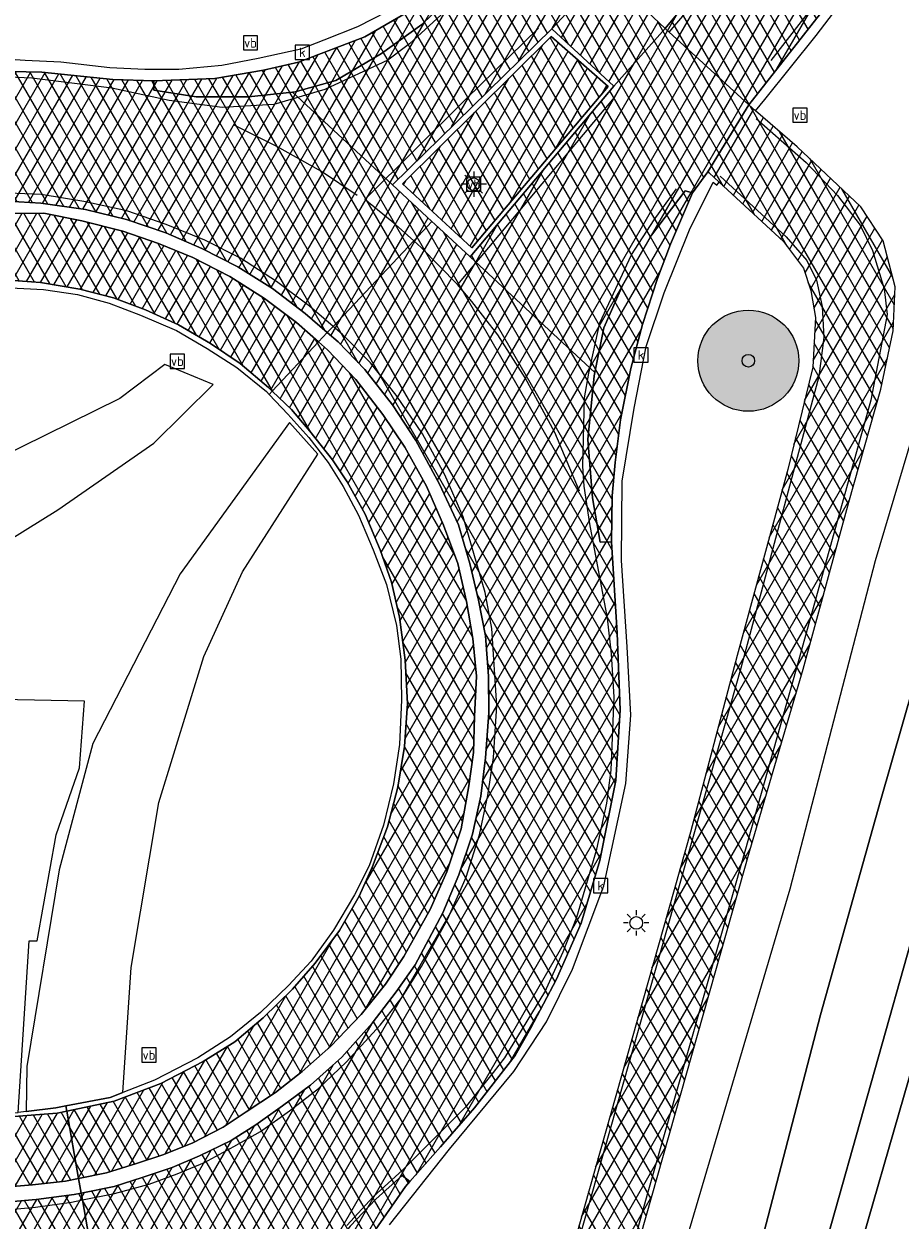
# Model space of a CAD drawing. Header units: metres. Extents: x 101608 to 104514, y 400798 to 405846.
# Tile 104 of 112: x 101736 to 101770, y 405705 to 405752. Entities that reach past the tile are written whole.
import ezdxf
from ezdxf.enums import TextEntityAlignment as Align

# ---------------------------------------------------------------- set-up
doc = ezdxf.new("R2010")
doc.units = ezdxf.units.M
for name, color, linetype, lineweight in [('B-WE-GR-BEPLANTING_CULTUUR_VASTE PLANTENVAK-GV', 90, 'Continuous', 18), ('B-WE-GR-BOOM-A', 63, 'Continuous', 25), ('B-WE-GR-BOOM-S', 90, 'Continuous', 25), ('B-WE-GR-BOUWLAND-GV', 80, 'Continuous', 13), ('B-WE-IE-MEUBILAIR_WEGMEUBILAIR-S', 7, 'Continuous', 25), ('B-WE-KL-ET_LS_OV_LICHTMAST-S', 190, 'Continuous', 25), ('B-WE-OG-WATER-GV', 130, 'Continuous', 18), ('B-WE-OG-WATER_SLOOT-GV', 120, 'Continuous', 18), ('B-WE-RI-GWA_KOLK-S', 30, 'Continuous', 25), ('B-WE-VH-GESLOTENVERHARDING_ASFALT-A-500', 12, 'Continuous', 18), ('B-WE-VH-KANTVERHARDING-G', 60, 'Continuous', 18), ('B-WE-VH-VERHARDING_ASFALT-GV', 252, 'Continuous', 18), ('B-WE-VH-VERHARDING_BEDRIJFSVLOERPLAAT-GV', 252, 'Continuous', 18), ('B-WE-VH-VERHARDING_BETON-GV', 252, 'Continuous', 18), ('B-WE-VH-VERHARDING_GRASBETONSTEEN-GV', 70, 'Continuous', 18), ('B-WE-VW-MARKERING_PICTOGRAM-G', 7, 'Continuous', 18)]:
    doc.layers.add(name, color=color, linetype=linetype, lineweight=lineweight)
doc.styles.add('NLCS-ISO', font='NLCS-ISO.ttf')
pattern_1 = [(60, (0, 0), (-0.4330127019, 0.25), []), (120, (0, 0), (-0.4330127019, -0.25), [])]

# ---------------------------------------------------------------- blocks, each defined once
blk = doc.blocks.new('SIE-WEG_VERKEERSBORD-SO')
at = {"color": 0, "linetype": 'ByBlock', "lineweight": -2}
blk.add_lwpolyline([(-1.125, -1.125), (1.125, -1.125), (1.125, 1.125), (-1.125, 1.125)], close=True, dxfattribs=at)
at = {"color": 0, "linetype": 'ByBlock', "lineweight": -2, "style": 'NLCS-ISO'}
blk.add_text('vb', height=1.5, dxfattribs=at).set_placement((0, 0), align=Align.MIDDLE_CENTER)
blk = doc.blocks.new('SKL-ET_OV_LICHTMAST-SO')
at = {"color": 0, "linetype": 'ByBlock', "lineweight": -2}
for points in [[(0, 2), (0, 1.25)], [(-1.25, 0), (-2, 0)], [(-1.41, 1.41), (-0.88, 0.88)], [(0.88, 0.88), (1.41, 1.41)], [(2, 0), (1.25, 0)], [(-1.41, -1.41), (-0.88, -0.88)], [(0, -1.25), (0, -2)], [(0.88, -0.88), (1.41, -1.41)]]:
    blk.add_lwpolyline(points, dxfattribs=at)
blk.add_circle((0, 0), 1, dxfattribs=at)
blk = doc.blocks.new('SRI-KOLK-SO')
at = {"color": 0, "linetype": 'ByBlock', "lineweight": -2}
blk.add_lwpolyline([(-1.125, -1.125), (1.125, -1.125), (1.125, 1.125), (-1.125, 1.125)], close=True, dxfattribs=at)
at = {"color": 0, "linetype": 'ByBlock', "lineweight": -2, "style": 'NLCS-ISO'}
blk.add_text('k', height=1.5, dxfattribs=at).set_placement((0, 0), align=Align.MIDDLE_CENTER)
blk = doc.blocks.new('SGR-BOOM_01-SO')
at = {"layer": 'B-WE-GR-BOOM-A'}
h = blk.add_hatch(color=256, dxfattribs=at)
h.dxf.hatch_style = 1
edge = h.paths.add_edge_path()
edge.add_arc((0, 0), 2, 0, 360)
at = {"color": 0, "linetype": 'ByBlock', "lineweight": -2}
for radius in [2, 0.25]:
    blk.add_circle((0, 0), radius, dxfattribs=at)

msp = doc.modelspace()

# ---------------------------------------------------------------- hatches: boundary and pattern name
at = {"layer": 'B-WE-VH-GESLOTENVERHARDING_ASFALT-A-500'}
h = msp.add_hatch(dxfattribs=at)
h.set_pattern_fill('AVH-ASFALT-SOD', color=256, scale=0.5, pattern_type=2)
h.set_pattern_definition(pattern_1)
h.paths.add_polyline_path([(101819.077, 405816.566), (101817.319, 405814.785), (101805.64, 405802.439), (101794.647, 405790.608), (101787.848, 405783.128), (101784.598, 405779.579), (101781.63, 405776.344), (101778.412, 405772.841), (101775.926, 405770.143), (101773.149, 405767.128), (101771.023, 405764.83), (101769.262, 405762.927), (101769.037, 405762.683), (101769.207, 405762.527), (101769.328, 405762.082), (101769.291, 405761.698), (101769.132, 405761.39), (101765.558, 405757.057), (101761.152, 405751.755), (101764.465, 405748.731), (101772.972, 405759.586), (101776.201, 405763.707), (101786.515, 405776.154), (101797.305, 405788.043), (101808.633, 405800.128), (101819.975, 405812.152), (101821.43, 405813.636)])
h = msp.add_hatch(dxfattribs=at)
h.set_pattern_fill('AVH-ASFALT-SOD', color=256, scale=0.5, pattern_type=2)
h.set_pattern_definition(pattern_1)
h.paths.add_polyline_path([(101758.781, 405754.002), (101756.086, 405756.495), (101753.711, 405754.378), (101753.448, 405754.095), (101752.549, 405753.456), (101752.74, 405753.098), (101751.536, 405751.911), (101749.943, 405750.756), (101748.136, 405749.694), (101746.525, 405749.25), (101746.42, 405749.238), (101750.371, 405745.571), (101756.675, 405751.741)])
h = msp.add_hatch(dxfattribs=at)
h.set_pattern_fill('AVH-ASFALT-SOD', color=256, scale=0.5, pattern_type=2)
h.set_pattern_definition(pattern_1)
h.paths.add_polyline_path([(101761.152, 405751.755), (101758.781, 405754.002), (101756.675, 405751.741), (101759.124, 405749.468)])
h = msp.add_hatch(dxfattribs=at)
h.set_pattern_fill('AVH-ASFALT-SOD', color=256, scale=0.5, pattern_type=2)
h.set_pattern_definition(pattern_1)
h.paths.add_polyline_path([(101752.549, 405753.456), (101750.965, 405752.392), (101749.273, 405751.424), (101746.659, 405750.423), (101745.271, 405750.104), (101743.338, 405749.768), (101740.929, 405749.682), (101740.93, 405749.308), (101742.611, 405749.045), (101744.682, 405749.043), (101746.42, 405749.238), (101746.525, 405749.25), (101748.136, 405749.694), (101749.943, 405750.756), (101751.536, 405751.911), (101752.74, 405753.098)], flags=17)
h = msp.add_hatch(dxfattribs=at)
h.set_pattern_fill('AVH-ASFALT-SOD', color=256, scale=0.5, pattern_type=2)
h.set_pattern_definition(pattern_1)
h.paths.add_polyline_path([(101762.236, 405745.259), (101762.846, 405746.083), (101762.952, 405746.257), (101764.359, 405748.558), (101764.465, 405748.731), (101761.152, 405751.755), (101759.124, 405749.468), (101753.438, 405742.723), (101758.371, 405738.144), (101758.735, 405739.914), (101759.482, 405741.612), (101760.615, 405743.58), (101761.946, 405745.33)])
h = msp.add_hatch(dxfattribs=at)
h.set_pattern_fill('AVH-ASFALT-SOD', color=256, scale=0.5, pattern_type=2)
h.set_pattern_definition(pattern_1)
h.paths.add_polyline_path([(101758.9, 405749.464), (101756.648, 405751.438), (101750.77, 405745.613), (101753.515, 405743.075)])
h = msp.add_hatch(dxfattribs=at)
h.set_pattern_fill('AVH-ASFALT-SOD', color=256, scale=0.5, pattern_type=2)
h.set_pattern_definition(pattern_1)
h.paths.add_polyline_path([(101746.42, 405749.238), (101744.682, 405749.043), (101742.611, 405749.045), (101740.93, 405749.308), (101740.929, 405749.682), (101739.306, 405749.74), (101736.501, 405750.028), (101734.016, 405750.08), (101731.81, 405750.019), (101729.237, 405749.656), (101727.04, 405749.085), (101724.905, 405748.359), (101721.473, 405746.533), (101719.101, 405744.998), (101719.292, 405744.768), (101719.437, 405744.572), (101718.464, 405743.853), (101717.155, 405742.871), (101716.415, 405742.154), (101713.876, 405739.107), (101712.709, 405737.309), (101711.789, 405735.447), (101711.305, 405734.126), (101710.556, 405731.989), (101709.979, 405729.58), (101709.971, 405729.13), (101709.637, 405726.652), (101709.611, 405723.515), (101709.744, 405721.021), (101709.964, 405720.319), (101709.874, 405720.29), (101709.332, 405720.065), (101709.791, 405718.865), (101710.225, 405718.002), (101710.925, 405716.142), (101711.508, 405714.603), (101712.275, 405713.184), (101713.11, 405711.68), (101714.234, 405710.127), (101715.399, 405708.622), (101716.559, 405707.342), (101717.72, 405706.227), (101718.939, 405705.312), (101720.205, 405704.358), (101721.093, 405703.804), (101722.46, 405702.902), (101722.596, 405703.142), (101725.127, 405701.953), (101726.492, 405701.254), (101727.513, 405700.698), (101728.273, 405700.171), (101729.006, 405699.628), (101729.52, 405699.171), (101730.246, 405698.361), (101737.145, 405699.374), (101739.108, 405699.662), (101738.913, 405700.783), (101738.105, 405705.427), (101738.059, 405705.696), (101737.784, 405705.64), (101736.282, 405705.441), (101734.737, 405705.319), (101733.315, 405705.348), (101731.637, 405705.523), (101729.767, 405705.875), (101727.974, 405706.36), (101726.52, 405706.939), (101724.945, 405707.679), (101723.365, 405708.591), (101722.061, 405709.612), (101720.543, 405710.934), (101718.933, 405712.812), (101717.71, 405714.522), (101716.73, 405716.247), (101715.892, 405717.916), (101715.266, 405719.791), (101714.742, 405722.103), (101714.529, 405724.418), (101714.594, 405726.501), (101714.845, 405728.555), (101715.229, 405730.21), (101715.907, 405732.325), (101716.825, 405734.298), (101717.64, 405735.811), (101718.897, 405737.614), (101720.272, 405739.089), (101721.685, 405740.386), (101723.227, 405741.558), (101725.447, 405742.868), (101727.648, 405743.795), (101729.46, 405744.348), (101731.177, 405744.707), (101732.725, 405744.91), (101734.705, 405744.95), (101736.457, 405744.84), (101738.224, 405744.592), (101739.845, 405744.192), (101741.409, 405743.67), (101742.835, 405743.057), (101744.248, 405742.324), (101745.626, 405741.472), (101746.914, 405740.484), (101747.793, 405739.725), (101748.021, 405739.967), (101751.212, 405743.356), (101751.933, 405744.121), (101750.371, 405745.571)])
h = msp.add_hatch(dxfattribs=at)
h.set_pattern_fill('AVH-ASFALT-SOD', color=256, scale=0.5, pattern_type=2)
h.set_pattern_definition(pattern_1)
h.paths.add_polyline_path([(101768.899, 405744.698), (101766.382, 405747.068), (101764.735, 405748.495), (101764.465, 405748.731), (101764.359, 405748.558), (101762.952, 405746.257), (101762.846, 405746.083), (101762.891, 405746.042), (101763.297, 405745.674), (101765.837, 405743.335), (101766.633, 405742.278), (101766.915, 405741.391), (101767.103, 405740.32), (101766.992, 405738.358), (101766.003, 405734.307), (101764.008, 405726.958), (101762.16, 405719.968), (101757.314, 405702.884), (101753.453, 405689.068), (101752.766, 405685.52), (101752.668, 405682.086), (101752.748, 405681.227), (101755.286, 405681.532), (101755.269, 405681.671), (101755.373, 405685.353), (101756.039, 405688.722), (101759.716, 405702.364), (101764.506, 405719.253), (101766.613, 405726.412), (101768.425, 405733.023), (101769.681, 405737.486), (101770.178, 405739.797), (101770.255, 405741.541), (101769.783, 405743.355)])
h = msp.add_hatch(dxfattribs=at)
h.set_pattern_fill('AVH-ASFALT-SOD', color=256, scale=0.5, pattern_type=2)
h.set_pattern_definition(pattern_1)
h.paths.add_polyline_path([(101762.236, 405745.259), (101761.946, 405745.33), (101760.615, 405743.58), (101759.482, 405741.612), (101758.735, 405739.914), (101758.371, 405738.144), (101758.344, 405738.012), (101758.096, 405735.5), (101758.286, 405733.189), (101758.58, 405731.435), (101759.033, 405731.45), (101759.054, 405733.265), (101759.173, 405734.596), (101759.395, 405736.281), (101759.799, 405738.301), (101760.256, 405740.048), (101760.858, 405741.86), (101761.367, 405743.218)], flags=17)
h = msp.add_hatch(dxfattribs=at)
h.set_pattern_fill('AVH-ASFALT-SOD', color=256, scale=0.5, pattern_type=2)
h.set_pattern_definition(pattern_1)
h.paths.add_polyline_path([(101737.958, 405706.275), (101737.494, 405708.943), (101737.109, 405708.861), (101734.71, 405708.67), (101732.694, 405708.693), (101732.276, 405708.771), (101730.271, 405709.143), (101728.669, 405709.582), (101726.711, 405710.463), (101725.076, 405711.439), (101723.403, 405712.784), (101722.107, 405713.992), (101720.704, 405715.871), (101719.607, 405717.783), (101718.76, 405719.642), (101718.131, 405721.55), (101717.766, 405723.714), (101717.781, 405725.812), (101717.952, 405727.708), (101718.36, 405729.712), (101718.987, 405731.52), (101719.841, 405733.122), (101720.62, 405734.447), (101721.621, 405735.75), (101722.447, 405736.716), (101723.682, 405737.838), (101724.786, 405738.728), (101725.95, 405739.487), (101727.15, 405740.148), (101728.645, 405740.757), (101729.798, 405741.154), (101731.074, 405741.471), (101732.439, 405741.734), (101733.81, 405741.821), (101735.026, 405741.81), (101736.448, 405741.705), (101738.011, 405741.449), (101739.333, 405741.105), (101740.597, 405740.621), (101741.912, 405740.038), (101743.171, 405739.294), (101744.34, 405738.51), (101745.465, 405737.555), (101745.614, 405737.412), (101747.445, 405739.356), (101746.574, 405740.124), (101745.313, 405741.072), (101743.932, 405741.94), (101742.475, 405742.69), (101741.11, 405743.251), (101739.701, 405743.743), (101738.082, 405744.149), (101736.575, 405744.447), (101734.68, 405744.441), (101732.768, 405744.389), (101731.251, 405744.192), (101729.401, 405743.779), (101727.439, 405743.172), (101725.26, 405742.142), (101723.311, 405740.977), (101721.893, 405739.945), (101720.578, 405738.65), (101719.31, 405737.218), (101718.042, 405735.467), (101717.193, 405734.11), (101716.253, 405732.152), (101715.509, 405730.093), (101715.223, 405728.376), (101714.932, 405726.385), (101714.962, 405724.262), (101715.176, 405722.158), (101715.747, 405719.882), (101716.364, 405718.126), (101717.109, 405716.503), (101718.118, 405714.766), (101719.364, 405713.074), (101721.033, 405711.315), (101722.469, 405710.084), (101723.753, 405709.096), (101725.261, 405708.165), (101726.797, 405707.432), (101728.181, 405706.83), (101729.887, 405706.381), (101731.8, 405706.056), (101733.31, 405705.956), (101734.698, 405705.912), (101736.129, 405706.023), (101737.437, 405706.17)], flags=17)
h = msp.add_hatch(dxfattribs=at)
h.set_pattern_fill('AVH-ASFALT-SOD', color=256, scale=0.5, pattern_type=2)
h.set_pattern_definition(pattern_1)
h.paths.add_polyline_path([(101755.828, 405712.208), (101756.856, 405714.155), (101757.837, 405716.372), (101758.568, 405718.847), (101759.202, 405722.02), (101759.379, 405724.805), (101759.252, 405727.838), (101759.033, 405731.45), (101758.58, 405731.435), (101758.286, 405733.189), (101758.096, 405735.5), (101758.344, 405738.012), (101758.371, 405738.144), (101753.438, 405742.723), (101752.046, 405744.016), (101751.933, 405744.121), (101751.212, 405743.356), (101748.021, 405739.967), (101747.793, 405739.725), (101748.217, 405739.359), (101749.274, 405738.266), (101750.373, 405736.867), (101751.3, 405735.462), (101752.237, 405733.735), (101752.977, 405732.126), (101753.434, 405730.601), (101753.777, 405729.149), (101754.048, 405727.735), (101754.175, 405726.144), (101754.184, 405724.692), (101754.053, 405722.914), (101753.862, 405721.395), (101753.541, 405719.898), (101753.001, 405718.286), (101752.369, 405716.778), (101751.262, 405714.728), (101750.517, 405713.66), (101749.571, 405712.421), (101748.374, 405711.075), (101747.132, 405709.97), (101746.027, 405709.155), (101744.972, 405708.4), (101743.986, 405707.781), (101742.733, 405707.169), (101741.654, 405706.714), (101740.472, 405706.317), (101739.366, 405705.962), (101738.059, 405705.696), (101738.105, 405705.427), (101738.913, 405700.783), (101739.108, 405699.662), (101741.071, 405699.95), (101746.573, 405700.758), (101746.762, 405701.251), (101747.248, 405702.214), (101748.052, 405703.539), (101748.701, 405704.392), (101749.71, 405705.458), (101750.756, 405706.402), (101751.061, 405706.153), (101752.276, 405707.527), (101753.618, 405709.076), (101755.224, 405711.143)])
h = msp.add_hatch(dxfattribs=at)
h.set_pattern_fill('AVH-ASFALT-SOD', color=256, scale=0.5, pattern_type=2)
h.set_pattern_definition(pattern_1)
h.paths.add_polyline_path([(101747.445, 405739.356), (101745.614, 405737.412), (101746.374, 405736.682), (101747.105, 405735.822), (101747.997, 405734.698), (101748.585, 405733.823), (101749.296, 405732.546), (101749.885, 405731.142), (101750.326, 405729.858), (101750.644, 405728.469), (101750.879, 405726.769), (101750.959, 405725.065), (101750.851, 405723.362), (101750.578, 405721.756), (101750.178, 405720.179), (101749.579, 405718.613), (101749.055, 405717.439), (101748.269, 405716.082), (101747.31, 405714.791), (101746.421, 405713.769), (101745.26, 405712.624), (101744.13, 405711.68), (101742.879, 405710.909), (101741.204, 405710.033), (101739.365, 405709.34), (101737.494, 405708.943), (101737.958, 405706.275), (101739.064, 405706.497), (101740.249, 405706.871), (101741.323, 405707.232), (101742.471, 405707.689), (101743.669, 405708.303), (101744.583, 405708.911), (101745.743, 405709.676), (101746.803, 405710.512), (101747.936, 405711.509), (101749.138, 405712.765), (101750.09, 405713.956), (101750.823, 405715.05), (101751.861, 405716.909), (101752.52, 405718.4), (101753.091, 405720.1), (101753.389, 405721.807), (101753.571, 405723.128), (101753.614, 405724.545), (101753.692, 405726.145), (101753.552, 405727.632), (101753.294, 405729.096), (101752.961, 405730.595), (101752.39, 405732.115), (101751.718, 405733.658), (101750.863, 405735.193), (101749.99, 405736.482), (101748.917, 405737.874), (101747.801, 405739.043)])
h = msp.add_hatch(dxfattribs=at)
h.set_pattern_fill('AVH-ASFALT-SOD', color=256, scale=0.5, pattern_type=2)
h.set_pattern_definition(pattern_1)
h.paths.add_polyline_path([(101751.061, 405706.153), (101750.756, 405706.402), (101749.71, 405705.458), (101748.701, 405704.392), (101748.052, 405703.539), (101747.248, 405702.214), (101746.762, 405701.251), (101746.573, 405700.758), (101746.23, 405699.865), (101746.022, 405698.791), (101745.91, 405697.777), (101745.838, 405696.305), (101746.142, 405693.938), (101746.722, 405693.935), (101746.701, 405695.325), (101747.254, 405698.753), (101747.894, 405700.718), (101748.567, 405702.308), (101749.469, 405703.927), (101750.892, 405705.961)])

# ---------------------------------------------------------------- linework, layer by layer
at = {"layer": 'B-WE-GR-BEPLANTING_CULTUUR_VASTE PLANTENVAK-GV', "flags": 128}
for points in [[(101719.756, 405732.474), (101719.201, 405731.35), (101718.584, 405729.554), (101718.158, 405727.715), (101718.131, 405727.403), (101718.565, 405727.405), (101721.924, 405727.5), (101728.354, 405728.502), (101733.25, 405730.3), (101737.135, 405732.714), (101740.927, 405735.355), (101743.278, 405737.673), (101741.363, 405738.459), (101739.581, 405737.123), (101733.721, 405734.228), (101730.136, 405733.048), (101726.953, 405732.404), (101723.583, 405732.058), (101721.513, 405732.012)], [(101735.887, 405708.928), (101737.058, 405709.069), (101737.449, 405709.145), (101739.206, 405709.485), (101739.711, 405709.679), (101740.03, 405714.626), (101741.136, 405721.139), (101742.915, 405726.92), (101744.44, 405730.267), (101747.416, 405734.922), (101746.299, 405736.177), (101741.97, 405730.191), (101738.521, 405723.476), (101737.191, 405718.477), (101735.915, 405710.712)]]:
    msp.add_lwpolyline(points, close=True, dxfattribs=at)
at = {"layer": 'B-WE-GR-BOUWLAND-GV', "flags": 128}
msp.add_lwpolyline([(101828.357, 405805.006), (101820.544, 405796.828), (101812.197, 405787.896), (101803.617, 405778.589), (101794.011, 405768.068), (101785.406, 405757.635), (101778.265, 405748.977), (101778.975, 405747.936), (101779.689, 405746.071), (101779.387, 405740.893), (101778.519, 405737.313), (101775.943, 405727.697), (101771.2, 405711.623), (101768.183, 405701.16)], dxfattribs=at)
at = {"layer": 'B-WE-OG-WATER-GV', "flags": 128}
msp.add_lwpolyline([(101775.803, 405747.623), (101774.052, 405736.463), (101769.679, 405721.211), (101767.294, 405712.748), (101765.064, 405704.133), (101762.559, 405696.267), (101760.197, 405687.336), (101758.731, 405681.596), (101758.402, 405678.622), (101759.232, 405677.804), (101760.241, 405677.672), (101760.547, 405678.005), (101762.487, 405686.661), (101767.442, 405703.465), (101773.018, 405723.238), (101778.204, 405743.283), (101776.687, 405748.176), (101776.04, 405747.971)], close=True, dxfattribs=at)
at = {"layer": 'B-WE-OG-WATER_SLOOT-GV', "flags": 128}
msp.add_lwpolyline([(101768.183, 405701.16), (101771.2, 405711.623), (101775.943, 405727.697), (101778.519, 405737.313), (101779.387, 405740.893), (101779.689, 405746.071), (101778.975, 405747.936), (101778.265, 405748.977), (101777.907, 405749.503), (101776.833, 405750.343), (101775.92, 405750.391), (101774.697, 405750.106), (101773.57, 405749.083), (101772.771, 405747.609), (101773.007, 405745.882), (101772.662, 405743.708), (101772.28, 405741.307), (101770.936, 405735.66), (101769.461, 405730.707), (101766.081, 405717.716), (101761.766, 405703.087)], dxfattribs=at)
msp.add_lwpolyline([(101775.803, 405747.623), (101776.04, 405747.971), (101776.687, 405748.176), (101778.204, 405743.283), (101773.018, 405723.238), (101767.442, 405703.465), (101762.487, 405686.661), (101760.547, 405678.005), (101760.241, 405677.672), (101759.232, 405677.804), (101758.402, 405678.622), (101758.731, 405681.596), (101760.197, 405687.336), (101762.559, 405696.267), (101765.064, 405704.133), (101767.294, 405712.748), (101769.679, 405721.211), (101774.052, 405736.463)], close=True, dxfattribs=at)
at = {"layer": 'B-WE-VH-KANTVERHARDING-G', "flags": 128}
for points in [[(101771.023, 405764.83), (101769.262, 405762.927), (101769.037, 405762.683), (101769.207, 405762.527), (101769.328, 405762.082), (101769.291, 405761.698), (101769.132, 405761.39), (101765.558, 405757.057), (101761.152, 405751.755), (101764.465, 405748.731), (101772.972, 405759.586)], [(101734.705, 405744.95), (101736.457, 405744.84), (101738.224, 405744.592), (101739.845, 405744.192), (101741.409, 405743.67), (101742.835, 405743.057), (101744.248, 405742.324), (101745.626, 405741.472), (101746.914, 405740.484), (101747.793, 405739.725), (101748.021, 405739.967), (101751.212, 405743.356), (101751.933, 405744.121), (101750.371, 405745.571), (101746.42, 405749.238), (101744.682, 405749.043), (101742.611, 405749.045), (101740.93, 405749.308), (101740.929, 405749.682), (101739.306, 405749.74), (101736.501, 405750.028), (101734.016, 405750.08)], [(101759.716, 405702.364), (101764.506, 405719.253), (101766.613, 405726.412), (101768.425, 405733.023), (101769.681, 405737.486), (101770.178, 405739.797), (101770.255, 405741.541), (101769.783, 405743.355), (101768.899, 405744.698), (101766.382, 405747.068), (101764.735, 405748.495), (101764.465, 405748.731), (101764.359, 405748.558), (101762.952, 405746.257), (101762.846, 405746.083), (101762.891, 405746.042), (101763.297, 405745.674), (101765.837, 405743.335), (101766.633, 405742.278), (101766.915, 405741.391), (101767.103, 405740.32), (101766.992, 405738.358), (101766.003, 405734.307), (101764.008, 405726.958), (101762.16, 405719.968), (101757.314, 405702.884)], [(101735.026, 405741.81), (101736.448, 405741.705), (101738.011, 405741.449), (101739.333, 405741.105), (101740.597, 405740.621), (101741.912, 405740.038), (101743.171, 405739.294), (101744.34, 405738.51), (101745.465, 405737.555), (101745.614, 405737.412), (101747.445, 405739.356), (101746.574, 405740.124), (101745.313, 405741.072), (101743.932, 405741.94), (101742.475, 405742.69), (101741.11, 405743.251), (101739.701, 405743.743), (101738.082, 405744.149), (101736.575, 405744.447), (101734.68, 405744.441)], [(101748.701, 405704.392), (101749.71, 405705.458), (101750.756, 405706.402), (101751.061, 405706.153), (101752.276, 405707.527), (101753.618, 405709.076), (101755.224, 405711.143), (101755.828, 405712.208), (101756.856, 405714.155), (101757.837, 405716.372), (101758.568, 405718.847), (101759.202, 405722.02), (101759.379, 405724.805), (101759.252, 405727.838), (101759.033, 405731.45), (101758.58, 405731.435), (101758.286, 405733.189), (101758.096, 405735.5), (101758.344, 405738.012), (101758.371, 405738.144), (101753.438, 405742.723), (101752.046, 405744.016), (101751.933, 405744.121), (101751.212, 405743.356), (101748.021, 405739.967), (101747.793, 405739.725), (101748.217, 405739.359), (101749.274, 405738.266), (101750.373, 405736.867), (101751.3, 405735.462), (101752.237, 405733.735), (101752.977, 405732.126), (101753.434, 405730.601), (101753.777, 405729.149), (101754.048, 405727.735), (101754.175, 405726.144), (101754.184, 405724.692), (101754.053, 405722.914), (101753.862, 405721.395), (101753.541, 405719.898), (101753.001, 405718.286), (101752.369, 405716.778), (101751.262, 405714.728), (101750.517, 405713.66), (101749.571, 405712.421), (101748.374, 405711.075), (101747.132, 405709.97), (101746.027, 405709.155), (101744.972, 405708.4), (101743.986, 405707.781), (101742.733, 405707.169), (101741.654, 405706.714), (101740.472, 405706.317), (101739.366, 405705.962), (101738.059, 405705.696), (101738.105, 405705.427), (101738.913, 405700.783)], [(101734.698, 405705.912), (101736.129, 405706.023), (101737.437, 405706.17), (101737.958, 405706.275), (101737.494, 405708.943), (101737.109, 405708.861), (101734.71, 405708.67)], [(101738.913, 405700.783), (101738.105, 405705.427), (101738.059, 405705.696), (101737.784, 405705.64), (101736.282, 405705.441), (101734.737, 405705.319)]]:
    msp.add_lwpolyline(points, dxfattribs=at)
for points in [[(101758.781, 405754.002), (101756.086, 405756.495), (101753.711, 405754.378), (101753.448, 405754.095), (101752.549, 405753.456), (101752.74, 405753.098), (101751.536, 405751.911), (101749.943, 405750.756), (101748.136, 405749.694), (101746.525, 405749.25), (101746.42, 405749.238), (101750.371, 405745.571), (101756.675, 405751.741)], [(101761.152, 405751.755), (101758.781, 405754.002), (101756.675, 405751.741), (101759.124, 405749.468)], [(101752.549, 405753.456), (101750.965, 405752.392), (101749.273, 405751.424), (101746.659, 405750.423), (101745.271, 405750.104), (101743.338, 405749.768), (101740.929, 405749.682), (101740.93, 405749.308), (101742.611, 405749.045), (101744.682, 405749.043), (101746.42, 405749.238), (101746.525, 405749.25), (101748.136, 405749.694), (101749.943, 405750.756), (101751.536, 405751.911), (101752.74, 405753.098)], [(101762.236, 405745.259), (101762.846, 405746.083), (101762.952, 405746.257), (101764.359, 405748.558), (101764.465, 405748.731), (101761.152, 405751.755), (101759.124, 405749.468), (101753.438, 405742.723), (101758.371, 405738.144), (101758.735, 405739.914), (101759.482, 405741.612), (101760.615, 405743.58), (101761.946, 405745.33)], [(101758.9, 405749.464), (101756.648, 405751.438), (101750.77, 405745.613), (101753.515, 405743.075)], [(101762.236, 405745.259), (101761.946, 405745.33), (101760.615, 405743.58), (101759.482, 405741.612), (101758.735, 405739.914), (101758.371, 405738.144), (101758.344, 405738.012), (101758.096, 405735.5), (101758.286, 405733.189), (101758.58, 405731.435), (101759.033, 405731.45), (101759.054, 405733.265), (101759.173, 405734.596), (101759.395, 405736.281), (101759.799, 405738.301), (101760.256, 405740.048), (101760.858, 405741.86), (101761.367, 405743.218)], [(101747.445, 405739.356), (101745.614, 405737.412), (101746.374, 405736.682), (101747.105, 405735.822), (101747.997, 405734.698), (101748.585, 405733.823), (101749.296, 405732.546), (101749.885, 405731.142), (101750.326, 405729.858), (101750.644, 405728.469), (101750.879, 405726.769), (101750.959, 405725.065), (101750.851, 405723.362), (101750.578, 405721.756), (101750.178, 405720.179), (101749.579, 405718.613), (101749.055, 405717.439), (101748.269, 405716.082), (101747.31, 405714.791), (101746.421, 405713.769), (101745.26, 405712.624), (101744.13, 405711.68), (101742.879, 405710.909), (101741.204, 405710.033), (101739.365, 405709.34), (101737.494, 405708.943), (101737.958, 405706.275), (101739.064, 405706.497), (101740.249, 405706.871), (101741.323, 405707.232), (101742.471, 405707.689), (101743.669, 405708.303), (101744.583, 405708.911), (101745.743, 405709.676), (101746.803, 405710.512), (101747.936, 405711.509), (101749.138, 405712.765), (101750.09, 405713.956), (101750.823, 405715.05), (101751.861, 405716.909), (101752.52, 405718.4), (101753.091, 405720.1), (101753.389, 405721.807), (101753.571, 405723.128), (101753.614, 405724.545), (101753.692, 405726.145), (101753.552, 405727.632), (101753.294, 405729.096), (101752.961, 405730.595), (101752.39, 405732.115), (101751.718, 405733.658), (101750.863, 405735.193), (101749.99, 405736.482), (101748.917, 405737.874), (101747.801, 405739.043)], [(101751.061, 405706.153), (101750.756, 405706.402), (101749.71, 405705.458), (101748.701, 405704.392), (101748.052, 405703.539), (101747.248, 405702.214), (101746.762, 405701.251), (101746.573, 405700.758), (101746.23, 405699.865), (101746.022, 405698.791), (101745.91, 405697.777), (101745.838, 405696.305), (101746.142, 405693.938), (101746.722, 405693.935), (101746.701, 405695.325), (101747.254, 405698.753), (101747.894, 405700.718), (101748.567, 405702.308), (101749.469, 405703.927), (101750.892, 405705.961)]]:
    msp.add_lwpolyline(points, close=True, dxfattribs=at)
at = {"layer": 'B-WE-VH-VERHARDING_ASFALT-GV', "flags": 128}
for points in [[(101771.023, 405764.83), (101769.262, 405762.927), (101769.037, 405762.683), (101769.207, 405762.527), (101769.328, 405762.082), (101769.291, 405761.698), (101769.132, 405761.39), (101765.558, 405757.057), (101761.152, 405751.755), (101764.465, 405748.731), (101772.972, 405759.586)], [(101759.716, 405702.364), (101764.506, 405719.253), (101766.613, 405726.412), (101768.425, 405733.023), (101769.681, 405737.486), (101770.178, 405739.797), (101770.255, 405741.541), (101769.783, 405743.355), (101768.899, 405744.698), (101766.382, 405747.068), (101764.735, 405748.495), (101764.465, 405748.731), (101764.359, 405748.558), (101762.952, 405746.257), (101762.846, 405746.083), (101762.891, 405746.042), (101763.297, 405745.674), (101765.837, 405743.335), (101766.633, 405742.278), (101766.915, 405741.391), (101767.103, 405740.32), (101766.992, 405738.358), (101766.003, 405734.307), (101764.008, 405726.958), (101762.16, 405719.968), (101757.314, 405702.884)]]:
    msp.add_lwpolyline(points, dxfattribs=at)
msp.add_lwpolyline([(101761.152, 405751.755), (101758.781, 405754.002), (101756.675, 405751.741), (101759.124, 405749.468)], close=True, dxfattribs=at)
at = {"layer": 'B-WE-VH-VERHARDING_BEDRIJFSVLOERPLAAT-GV', "flags": 128}
for points in [[(101769.037, 405762.683), (101768.983, 405762.732), (101768.59, 405762.984), (101768.233, 405762.999), (101767.875, 405762.899), (101758.781, 405754.002), (101761.152, 405751.755), (101765.558, 405757.057), (101769.132, 405761.39), (101769.291, 405761.698), (101769.328, 405762.082), (101769.207, 405762.527)], [(101772.972, 405759.586), (101764.465, 405748.731), (101764.735, 405748.495), (101765.098, 405748.943), (101767.125, 405751.477), (101770.896, 405756.417), (101772.424, 405758.337), (101773.025, 405759.166)], [(101759.124, 405749.468), (101756.675, 405751.741), (101750.371, 405745.571), (101751.933, 405744.121), (101752.046, 405744.016), (101753.438, 405742.723)], [(101758.9, 405749.464), (101753.515, 405743.075), (101750.77, 405745.613), (101756.648, 405751.438)], [(101747.793, 405739.725), (101747.445, 405739.356), (101747.801, 405739.043), (101748.917, 405737.874), (101749.99, 405736.482), (101750.863, 405735.193), (101751.718, 405733.658), (101752.39, 405732.115), (101752.961, 405730.595), (101753.294, 405729.096), (101753.552, 405727.632), (101753.692, 405726.145), (101753.614, 405724.545), (101753.571, 405723.128), (101753.389, 405721.807), (101753.091, 405720.1), (101752.52, 405718.4), (101751.861, 405716.909), (101750.823, 405715.05), (101750.09, 405713.956), (101749.138, 405712.765), (101747.936, 405711.509), (101746.803, 405710.512), (101745.743, 405709.676), (101744.583, 405708.911), (101743.669, 405708.303), (101742.471, 405707.689), (101741.323, 405707.232), (101740.249, 405706.871), (101739.064, 405706.497), (101737.958, 405706.275), (101738.059, 405705.696), (101739.366, 405705.962), (101740.472, 405706.317), (101741.654, 405706.714), (101742.733, 405707.169), (101743.986, 405707.781), (101744.972, 405708.4), (101746.027, 405709.155), (101747.132, 405709.97), (101748.374, 405711.075), (101749.571, 405712.421), (101750.517, 405713.66), (101751.262, 405714.728), (101752.369, 405716.778), (101753.001, 405718.286), (101753.541, 405719.898), (101753.862, 405721.395), (101754.053, 405722.914), (101754.184, 405724.692), (101754.175, 405726.144), (101754.048, 405727.735), (101753.777, 405729.149), (101753.434, 405730.601), (101752.977, 405732.126), (101752.237, 405733.735), (101751.3, 405735.462), (101750.373, 405736.867), (101749.274, 405738.266), (101748.217, 405739.359)], [(101746.421, 405713.769), (101747.31, 405714.791), (101748.269, 405716.082), (101749.055, 405717.439), (101749.579, 405718.613), (101750.178, 405720.179), (101750.578, 405721.756), (101750.851, 405723.362), (101750.959, 405725.065), (101750.879, 405726.769), (101750.644, 405728.469), (101750.326, 405729.858), (101749.885, 405731.142), (101749.296, 405732.546), (101748.585, 405733.823), (101747.997, 405734.698), (101747.105, 405735.822), (101746.374, 405736.682), (101745.614, 405737.412), (101745.498, 405737.282), (101746.235, 405736.5), (101747.066, 405735.578), (101747.821, 405734.585), (101748.425, 405733.64), (101749.033, 405732.51), (101749.609, 405731.135), (101750.132, 405729.766), (101750.525, 405728.145), (101750.702, 405726.814), (101750.73, 405725.208), (101750.65, 405723.445), (101750.414, 405721.885), (101750.019, 405720.246), (101749.445, 405718.641), (101748.867, 405717.493), (101748.044, 405716.091), (101747.158, 405714.874), (101746.259, 405713.911), (101745.146, 405712.839), (101743.966, 405711.878), (101742.67, 405711.051), (101740.964, 405710.162), (101739.711, 405709.679), (101739.206, 405709.485), (101737.449, 405709.145), (101737.494, 405708.943), (101739.365, 405709.34), (101741.204, 405710.033), (101742.879, 405710.909), (101744.13, 405711.68), (101745.26, 405712.624)]]:
    msp.add_lwpolyline(points, close=True, dxfattribs=at)
for points in [[(101734.016, 405750.08), (101736.501, 405750.028), (101739.306, 405749.74), (101740.929, 405749.682), (101743.338, 405749.768), (101745.271, 405750.104), (101746.659, 405750.423), (101749.273, 405751.424), (101750.965, 405752.392)], [(101750.142, 405752.416), (101748.985, 405751.816), (101747.655, 405751.288), (101746.74, 405750.928), (101745.064, 405750.568), (101743.62, 405750.294), (101741.923, 405750.135), (101740.58, 405750.125), (101739.189, 405750.2), (101737.253, 405750.42), (101735.837, 405750.492), (101734.458, 405750.58)], [(101750.251, 405704.447), (101752.632, 405707.433), (101755.169, 405710.509), (101756.469, 405712.471), (101757.487, 405714.553), (101758.729, 405717.856), (101759.604, 405721.893), (101759.794, 405724.596), (101759.655, 405727.296), (101759.427, 405730.719), (101759.456, 405733.853), (101759.928, 405736.735), (101760.399, 405739.182), (101761.114, 405741.294), (101762.12, 405743.795), (101763.054, 405745.674), (101763.201, 405745.554), (101763.297, 405745.674), (101762.891, 405746.042), (101762.846, 405746.083), (101762.236, 405745.259), (101761.367, 405743.218), (101760.858, 405741.86), (101760.256, 405740.048), (101759.799, 405738.301), (101759.395, 405736.281), (101759.173, 405734.596), (101759.054, 405733.265), (101759.033, 405731.45), (101759.252, 405727.838), (101759.379, 405724.805), (101759.202, 405722.02), (101758.568, 405718.847), (101757.837, 405716.372), (101756.856, 405714.155), (101755.828, 405712.208), (101755.224, 405711.143), (101753.618, 405709.076), (101752.276, 405707.527), (101751.061, 405706.153), (101750.892, 405705.961), (101749.469, 405703.927)], [(101734.68, 405744.441), (101736.575, 405744.447), (101738.082, 405744.149), (101739.701, 405743.743), (101741.11, 405743.251), (101742.475, 405742.69), (101743.932, 405741.94), (101745.313, 405741.072), (101746.574, 405740.124), (101747.445, 405739.356), (101747.793, 405739.725), (101746.914, 405740.484), (101745.626, 405741.472), (101744.248, 405742.324), (101742.835, 405743.057), (101741.409, 405743.67), (101739.845, 405744.192), (101738.224, 405744.592), (101736.457, 405744.84), (101734.705, 405744.95)], [(101733.71, 405741.571), (101736.569, 405741.425), (101737.917, 405741.23), (101739.167, 405740.89), (101740.398, 405740.413), (101741.83, 405739.811), (101743.044, 405739.103), (101744.211, 405738.34), (101745.386, 405737.4), (101745.498, 405737.282), (101745.614, 405737.412), (101745.465, 405737.555), (101744.34, 405738.51), (101743.171, 405739.294), (101741.912, 405740.038), (101740.597, 405740.621), (101739.333, 405741.105), (101738.011, 405741.449), (101736.448, 405741.705), (101735.026, 405741.81)], [(101734.71, 405708.67), (101737.109, 405708.861), (101737.494, 405708.943), (101737.449, 405709.145), (101737.058, 405709.069), (101735.887, 405708.928), (101735.562, 405708.889)], [(101734.737, 405705.319), (101736.282, 405705.441), (101737.784, 405705.64), (101738.059, 405705.696), (101737.958, 405706.275), (101737.437, 405706.17), (101736.129, 405706.023), (101734.698, 405705.912)]]:
    msp.add_lwpolyline(points, dxfattribs=at)
at = {"layer": 'B-WE-VH-VERHARDING_BETON-GV', "flags": 128}
for points in [[(101758.781, 405754.002), (101756.086, 405756.495), (101753.711, 405754.378), (101753.448, 405754.095), (101752.549, 405753.456), (101752.74, 405753.098), (101751.536, 405751.911), (101749.943, 405750.756), (101748.136, 405749.694), (101746.525, 405749.25), (101746.42, 405749.238), (101750.371, 405745.571), (101756.675, 405751.741)], [(101752.549, 405753.456), (101750.965, 405752.392), (101749.273, 405751.424), (101746.659, 405750.423), (101745.271, 405750.104), (101743.338, 405749.768), (101740.929, 405749.682), (101740.93, 405749.308), (101742.611, 405749.045), (101744.682, 405749.043), (101746.42, 405749.238), (101746.525, 405749.25), (101748.136, 405749.694), (101749.943, 405750.756), (101751.536, 405751.911), (101752.74, 405753.098)], [(101762.236, 405745.259), (101762.846, 405746.083), (101762.952, 405746.257), (101764.359, 405748.558), (101764.465, 405748.731), (101761.152, 405751.755), (101759.124, 405749.468), (101753.438, 405742.723), (101758.371, 405738.144), (101758.735, 405739.914), (101759.482, 405741.612), (101760.615, 405743.58), (101761.946, 405745.33)], [(101758.9, 405749.464), (101756.648, 405751.438), (101750.77, 405745.613), (101753.515, 405743.075)], [(101762.236, 405745.259), (101761.946, 405745.33), (101760.615, 405743.58), (101759.482, 405741.612), (101758.735, 405739.914), (101758.371, 405738.144), (101758.344, 405738.012), (101758.096, 405735.5), (101758.286, 405733.189), (101758.58, 405731.435), (101759.033, 405731.45), (101759.054, 405733.265), (101759.173, 405734.596), (101759.395, 405736.281), (101759.799, 405738.301), (101760.256, 405740.048), (101760.858, 405741.86), (101761.367, 405743.218)], [(101747.445, 405739.356), (101745.614, 405737.412), (101746.374, 405736.682), (101747.105, 405735.822), (101747.997, 405734.698), (101748.585, 405733.823), (101749.296, 405732.546), (101749.885, 405731.142), (101750.326, 405729.858), (101750.644, 405728.469), (101750.879, 405726.769), (101750.959, 405725.065), (101750.851, 405723.362), (101750.578, 405721.756), (101750.178, 405720.179), (101749.579, 405718.613), (101749.055, 405717.439), (101748.269, 405716.082), (101747.31, 405714.791), (101746.421, 405713.769), (101745.26, 405712.624), (101744.13, 405711.68), (101742.879, 405710.909), (101741.204, 405710.033), (101739.365, 405709.34), (101737.494, 405708.943), (101737.958, 405706.275), (101739.064, 405706.497), (101740.249, 405706.871), (101741.323, 405707.232), (101742.471, 405707.689), (101743.669, 405708.303), (101744.583, 405708.911), (101745.743, 405709.676), (101746.803, 405710.512), (101747.936, 405711.509), (101749.138, 405712.765), (101750.09, 405713.956), (101750.823, 405715.05), (101751.861, 405716.909), (101752.52, 405718.4), (101753.091, 405720.1), (101753.389, 405721.807), (101753.571, 405723.128), (101753.614, 405724.545), (101753.692, 405726.145), (101753.552, 405727.632), (101753.294, 405729.096), (101752.961, 405730.595), (101752.39, 405732.115), (101751.718, 405733.658), (101750.863, 405735.193), (101749.99, 405736.482), (101748.917, 405737.874), (101747.801, 405739.043)], [(101751.061, 405706.153), (101750.756, 405706.402), (101749.71, 405705.458), (101748.701, 405704.392), (101748.052, 405703.539), (101747.248, 405702.214), (101746.762, 405701.251), (101746.573, 405700.758), (101746.23, 405699.865), (101746.022, 405698.791), (101745.91, 405697.777), (101745.838, 405696.305), (101746.142, 405693.938), (101746.722, 405693.935), (101746.701, 405695.325), (101747.254, 405698.753), (101747.894, 405700.718), (101748.567, 405702.308), (101749.469, 405703.927), (101750.892, 405705.961)]]:
    msp.add_lwpolyline(points, close=True, dxfattribs=at)
for points in [[(101734.705, 405744.95), (101736.457, 405744.84), (101738.224, 405744.592), (101739.845, 405744.192), (101741.409, 405743.67), (101742.835, 405743.057), (101744.248, 405742.324), (101745.626, 405741.472), (101746.914, 405740.484), (101747.793, 405739.725), (101748.021, 405739.967), (101751.212, 405743.356), (101751.933, 405744.121), (101750.371, 405745.571), (101746.42, 405749.238), (101744.682, 405749.043), (101742.611, 405749.045), (101740.93, 405749.308), (101740.929, 405749.682), (101739.306, 405749.74), (101736.501, 405750.028), (101734.016, 405750.08)], [(101735.026, 405741.81), (101736.448, 405741.705), (101738.011, 405741.449), (101739.333, 405741.105), (101740.597, 405740.621), (101741.912, 405740.038), (101743.171, 405739.294), (101744.34, 405738.51), (101745.465, 405737.555), (101745.614, 405737.412), (101747.445, 405739.356), (101746.574, 405740.124), (101745.313, 405741.072), (101743.932, 405741.94), (101742.475, 405742.69), (101741.11, 405743.251), (101739.701, 405743.743), (101738.082, 405744.149), (101736.575, 405744.447), (101734.68, 405744.441)], [(101748.701, 405704.392), (101749.71, 405705.458), (101750.756, 405706.402), (101751.061, 405706.153), (101752.276, 405707.527), (101753.618, 405709.076), (101755.224, 405711.143), (101755.828, 405712.208), (101756.856, 405714.155), (101757.837, 405716.372), (101758.568, 405718.847), (101759.202, 405722.02), (101759.379, 405724.805), (101759.252, 405727.838), (101759.033, 405731.45), (101758.58, 405731.435), (101758.286, 405733.189), (101758.096, 405735.5), (101758.344, 405738.012), (101758.371, 405738.144), (101753.438, 405742.723), (101752.046, 405744.016), (101751.933, 405744.121), (101751.212, 405743.356), (101748.021, 405739.967), (101747.793, 405739.725), (101748.217, 405739.359), (101749.274, 405738.266), (101750.373, 405736.867), (101751.3, 405735.462), (101752.237, 405733.735), (101752.977, 405732.126), (101753.434, 405730.601), (101753.777, 405729.149), (101754.048, 405727.735), (101754.175, 405726.144), (101754.184, 405724.692), (101754.053, 405722.914), (101753.862, 405721.395), (101753.541, 405719.898), (101753.001, 405718.286), (101752.369, 405716.778), (101751.262, 405714.728), (101750.517, 405713.66), (101749.571, 405712.421), (101748.374, 405711.075), (101747.132, 405709.97), (101746.027, 405709.155), (101744.972, 405708.4), (101743.986, 405707.781), (101742.733, 405707.169), (101741.654, 405706.714), (101740.472, 405706.317), (101739.366, 405705.962), (101738.059, 405705.696), (101738.105, 405705.427), (101738.913, 405700.783)], [(101734.698, 405705.912), (101736.129, 405706.023), (101737.437, 405706.17), (101737.958, 405706.275), (101737.494, 405708.943), (101737.109, 405708.861), (101734.71, 405708.67)], [(101738.913, 405700.783), (101738.105, 405705.427), (101738.059, 405705.696), (101737.784, 405705.64), (101736.282, 405705.441), (101734.737, 405705.319)]]:
    msp.add_lwpolyline(points, dxfattribs=at)
at = {"layer": 'B-WE-VH-VERHARDING_GRASBETONSTEEN-GV', "flags": 128}
msp.add_lwpolyline([(101730.362, 405709.287), (101731.365, 405709.114), (101733.427, 405708.846), (101735.562, 405708.889), (101736.005, 405715.68), (101736.324, 405715.669), (101737.074, 405719.86), (101737.995, 405722.515), (101738.192, 405725.147), (101733.552, 405725.246), (101733.486, 405723.687), (101732.82, 405723.676), (101732.788, 405721.645), (101732.262, 405721.624), (101732.171, 405719.594), (101731.926, 405719.551), (101731.94, 405717.538), (101731.306, 405717.521), (101731.004, 405713.512), (101730.635, 405713.461)], close=True, dxfattribs=at)
at = {"layer": 'B-WE-VW-MARKERING_PICTOGRAM-G', "flags": 128}
for points in [[(101761.313, 405751.602), (101773.673, 405766.097), (101784.04, 405778.134), (101794.994, 405790.291), (101805.983, 405802.118), (101817.657, 405814.458), (101819.373, 405816.197)], [(101821.146, 405813.988), (101820.805, 405813.647), (101808.452, 405800.571), (101800.263, 405791.831), (101786.118, 405776.278), (101782.188, 405771.734), (101774.505, 405762.29), (101765.34, 405750.481)], [(101752.922, 405752.863), (101751.04, 405751.149), (101750.192, 405750.505), (101747.697, 405749.338), (101745.676, 405748.752), (101743.634, 405748.621), (101741.537, 405748.903), (101739.267, 405749.395), (101736.106, 405749.785), (101733.685, 405749.894), (101733.116, 405749.874), (101729.999, 405749.583), (101728.035, 405749.181), (101726.998, 405748.898), (101724.289, 405747.836), (101722.993, 405747.106), (101721.91, 405746.4), (101719.437, 405744.572)], [(101751.212, 405743.356), (101750.487, 405744.003), (101749.277, 405744.99), (101753.277, 405748.954), (101756.149, 405751.769)], [(101759.143, 405749.027), (101752.949, 405741.629)], [(101748.968, 405745.153), (101747.561, 405746.091), (101745.802, 405747.081), (101744.115, 405747.933)], [(101764.755, 405748.187), (101766.735, 405746.448), (101767.976, 405745.153), (101768.87, 405743.98), (101769.358, 405742.971), (101769.812, 405741.462), (101769.936, 405740.443), (101769.286, 405737.054), (101766.331, 405726.413), (101764.302, 405719.209), (101760.469, 405705.731), (101756.72, 405692.318), (101755.836, 405688.749), (101755.12, 405685.175), (101755.022, 405681.626), (101755.489, 405677.278), (101756.081, 405674.538)], [(101763.329, 405745.912), (101765.944, 405743.516), (101766.761, 405742.581), (101767.145, 405741.805), (101767.366, 405740.757), (101767.437, 405739.535), (101767.231, 405737.996), (101764.146, 405726.455), (101762.259, 405719.805), (101757.481, 405702.935)], [(101748.021, 405739.967), (101747.087, 405740.766), (101745.78, 405741.751), (101744.354, 405742.665), (101742.948, 405743.385), (101741.424, 405744.001), (101739.869, 405744.539), (101738.164, 405744.915), (101736.48, 405745.185), (101734.52, 405745.27)], [(101748.571, 405704.412), (101749.611, 405705.546), (101750.783, 405706.616), (101753.316, 405709.157), (101754.363, 405710.469), (101754.812, 405711.048), (101756.401, 405713.645), (101757.127, 405715.241), (101757.658, 405716.617), (101758.453, 405719.3), (101758.853, 405721.117), (101759.024, 405722.428), (101759.133, 405725.307), (101759.035, 405727.023), (101758.878, 405728.44), (101758.171, 405732.169), (101757.956, 405733.657), (101757.902, 405734.438), (101757.97, 405737.148), (101758.138, 405738.116), (101758.569, 405740.111), (101759.828, 405742.807), (101760.717, 405744.179), (101761.606, 405745.411)], [(101752.949, 405741.629), (101751.502, 405743.096), (101751.212, 405743.356)], [(101757.769, 405733.46), (101756.788, 405735.78), (101755.614, 405737.943), (101754.539, 405739.644), (101753.512, 405740.958), (101752.949, 405741.629)], [(101749.501, 405738.531), (101748.397, 405739.645), (101748.021, 405739.967)], [(101738.105, 405705.427), (101739.379, 405705.681), (101740.753, 405706.056), (101741.849, 405706.461), (101742.941, 405706.905), (101744.102, 405707.543), (101745.15, 405708.13), (101746.302, 405708.953), (101747.447, 405709.834), (101748.545, 405710.877), (101749.878, 405712.336), (101750.754, 405713.454), (101751.524, 405714.66), (101752.541, 405716.518), (101753.283, 405718.191), (101753.809, 405719.862), (101754.141, 405721.425), (101754.37, 405722.929), (101754.497, 405724.962), (101754.304, 405728.021), (101754.042, 405729.445), (101753.168, 405732.438), (101752.44, 405734.099), (101751.559, 405735.725), (101750.515, 405737.251), (101749.501, 405738.531)], [(101734.644, 405705.004), (101736.248, 405705.137), (101737.678, 405705.342), (101738.105, 405705.427)]]:
    msp.add_lwpolyline(points, dxfattribs=at)

# ---------------------------------------------------------------- block references
at = {"layer": 'B-WE-GR-BOOM-S'}
msp.add_blockref('SGR-BOOM_01-SO', (101764.446, 405738.614), dxfattribs=at)
at = {"layer": 'B-WE-IE-MEUBILAIR_WEGMEUBILAIR-S', "xscale": 0.25, "yscale": 0.25, "zscale": 0.25}
for p in [(101744.755, 405751.183), (101766.487, 405748.325), (101753.583, 405745.595), (101741.862, 405738.593), (101740.739, 405711.158)]:
    msp.add_blockref('SIE-WEG_VERKEERSBORD-SO', p, dxfattribs=at)
at = {"layer": 'B-WE-KL-ET_LS_OV_LICHTMAST-S', "xscale": 0.25, "yscale": 0.25, "zscale": 0.25}
for p in [(101753.583, 405745.595), (101760.011, 405716.382)]:
    msp.add_blockref('SKL-ET_OV_LICHTMAST-SO', p, dxfattribs=at)
at = {"layer": 'B-WE-RI-GWA_KOLK-S', "xscale": 0.25, "yscale": 0.25, "zscale": 0.25}
for p in [(101746.808, 405750.807), (101760.2, 405738.843), (101758.603, 405717.856)]:
    msp.add_blockref('SRI-KOLK-SO', p, dxfattribs=at)

doc.saveas('drawing.dxf')
